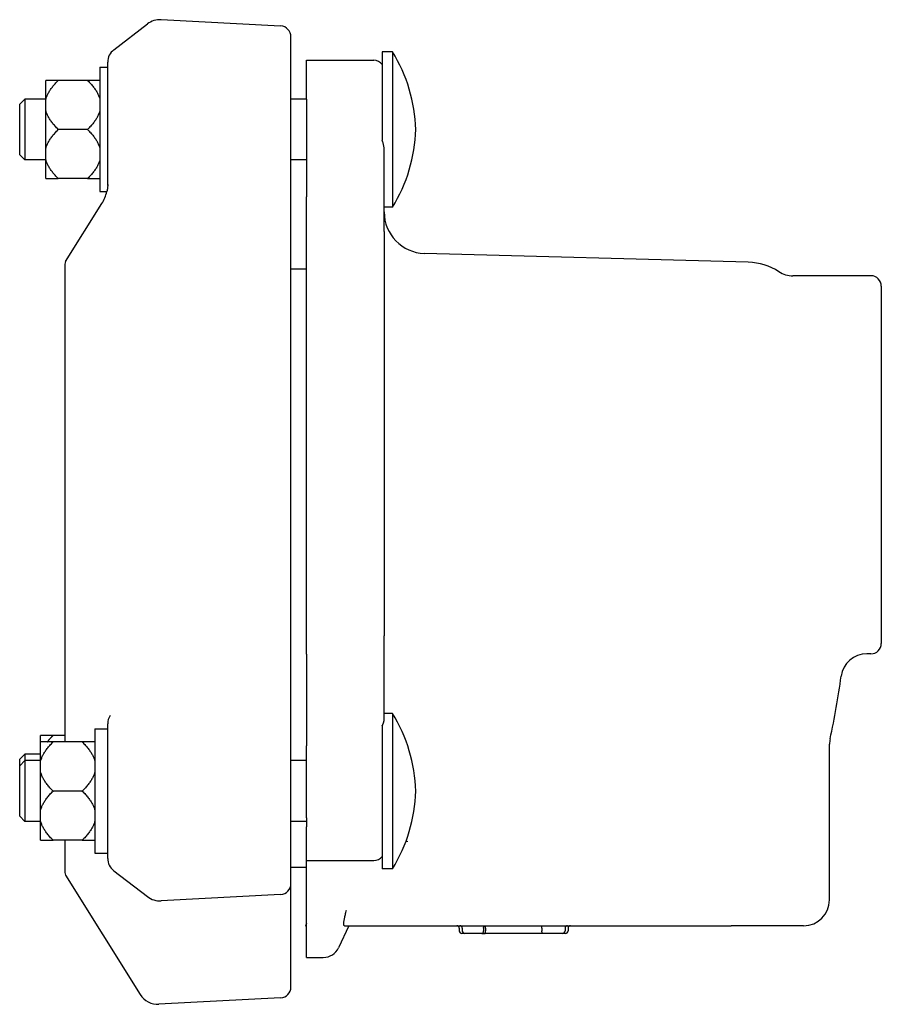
# Model space of a CAD drawing. Header units: millimetres. Extents: x 583 to 4818, y 91 to 711.
# Tile 2 of 3: x 823 to 989, y 521 to 711. Entities that reach past the tile are written whole.
import ezdxf

# ---------------------------------------------------------------- set-up
doc = ezdxf.new("R2010")
doc.units = ezdxf.units.MM
doc.layers.add('DETAIL', color=2, linetype='Continuous')

msp = doc.modelspace()

# ---------------------------------------------------------------- linework, layer by layer
at = {"layer": 'DETAIL'}
for p, q in [((873.1, 709.9), (850.03, 711.11)), ((840.88, 705.29), (847.38, 710.29)), ((875.1, 684.06), (875.1, 707.8)), ((892.71, 704.92), (892.71, 689.92)), ((894.71, 704.92), (892.71, 704.92)), ((894.71, 704.92), (894.71, 674.92)), ((838.21, 701.92), (838.21, 677.92)), ((838.21, 701.92), (839.71, 701.92)), ((839.71, 679.11), (839.71, 702.92)), ((878.1, 703.29), (891.1, 703.29)), ((878.1, 695.78), (878.1, 703.29)), ((830.16, 699.4), (827.76, 699.4)), ((827.76, 695.74), (827.76, 699.4)), ((835.81, 699.4), (830.16, 699.4)), ((838.21, 699.4), (835.81, 699.4)), ((822.71, 694.79), (823.71, 695.79)), ((822.71, 685.04), (822.71, 694.79)), ((823.71, 695.79), (823.71, 684.04)), ((827.76, 695.79), (823.71, 695.79)), ((827.76, 693.58), (827.76, 695.74)), ((878.1, 695.79), (875.1, 695.79)), ((878.1, 695.78), (878.1, 677.97)), ((827.76, 686.25), (827.76, 693.58)), ((835.81, 689.92), (830.16, 689.92)), ((892.71, 689.92), (892.71, 687.84)), ((822.71, 685.04), (823.71, 684.04)), ((827.76, 684.1), (827.76, 686.25)), ((893.1, 670.21), (893.1, 685.9)), ((827.76, 684.04), (823.71, 684.04)), ((827.76, 680.43), (827.76, 684.1)), ((875.1, 579.67), (875.1, 684.06)), ((878.1, 684.04), (875.1, 684.04)), ((827.76, 680.43), (830.16, 680.43)), ((835.81, 680.43), (830.16, 680.43)), ((835.81, 680.43), (838.21, 680.43)), ((838.21, 677.92), (839.54, 677.92)), ((878.1, 677.97), (878.1, 676.91)), ((878.1, 588.62), (878.1, 676.91)), ((831.58, 664.41), (838.59, 675.63)), ((894.71, 674.92), (893.1, 674.92)), ((893.1, 670.21), (893.1, 592.13)), ((963.41, 664.29), (900.88, 666)), ((831.43, 663.88), (831.43, 571.65)), ((878.1, 662.92), (875.1, 662.92)), ((987.1, 661.67), (972.02, 661.67)), ((989.1, 659.67), (989.1, 590.67)), ((893.1, 575.97), (893.1, 592.13)), ((878.1, 588.62), (878.1, 587.03)), ((987.1, 588.67), (986.3, 588.67)), ((878.1, 587.03), (878.1, 570.93)), ((875.1, 544.28), (875.1, 579.67)), ((894.71, 577.16), (893.1, 577.16)), ((894.71, 577.16), (894.71, 547.16)), ((839.71, 549.16), (839.71, 575.16)), ((892.71, 574.75), (892.71, 562.16)), ((829.16, 572.91), (826.76, 572.91)), ((826.76, 571.65), (826.76, 572.91)), ((831.43, 572.91), (829.16, 572.91)), ((837.21, 574.16), (837.21, 550.16)), ((837.21, 574.16), (839.71, 574.16)), ((829.16, 571.65), (826.76, 571.65)), ((826.76, 567.98), (826.76, 571.65)), ((834.81, 571.65), (829.16, 571.65)), ((837.21, 571.65), (834.81, 571.65)), ((878.1, 556.98), (878.1, 570.93)), ((979.1, 541.17), (979.1, 571.2)), ((822.71, 568.3), (823.71, 569.3)), ((823.71, 569.3), (823.71, 568.04)), ((826.76, 569.3), (823.71, 569.3)), ((822.71, 567.04), (822.71, 568.3)), ((822.71, 567.04), (823.71, 568.04)), ((822.71, 557.29), (822.71, 567.04)), ((823.71, 568.04), (823.71, 556.29)), ((826.76, 568.04), (823.71, 568.04)), ((826.76, 565.83), (826.76, 567.98)), ((878.1, 568.04), (875.1, 568.04)), ((826.76, 558.5), (826.76, 565.83)), ((834.81, 562.16), (829.16, 562.16)), ((892.71, 562.16), (892.71, 547.16)), ((822.71, 557.29), (823.71, 556.29)), ((826.76, 556.34), (826.76, 558.5)), ((826.76, 556.29), (823.71, 556.29)), ((826.76, 552.68), (826.76, 556.34)), ((878.1, 556.29), (875.1, 556.29)), ((878.1, 556.98), (878.1, 555.24)), ((878.1, 548.74), (878.1, 555.24)), ((826.76, 552.68), (829.16, 552.68)), ((834.81, 552.68), (829.16, 552.68)), ((831.43, 552.68), (831.43, 546.46)), ((834.81, 552.68), (837.21, 552.68)), ((897.68, 552.4), (897.26, 552.38)), ((837.21, 550.16), (839.71, 550.16)), ((878.1, 530.04), (878.1, 548.74)), ((878.1, 548.74), (891.1, 548.74)), ((831.58, 545.93), (845.99, 522.87)), ((840.88, 546.79), (847.38, 541.79)), ((878.1, 547.42), (875.1, 547.42)), ((894.71, 547.16), (892.71, 547.16)), ((875.1, 524.33), (875.1, 544.28)), ((873.1, 542.18), (850.03, 540.97)), ((877.91, 536.17), (878.1, 536.17)), ((886.28, 536.17), (884.3, 531.92)), ((885.42, 536.17), (892.1, 536.17)), ((892.1, 536.17), (960.1, 536.17)), ((974.1, 536.17), (960.1, 536.17)), ((907.61, 535.67), (907.61, 535.17)), ((908.68, 534.67), (908.11, 534.67)), ((908.18, 535.67), (908.18, 535.17)), ((911.95, 534.67), (908.68, 534.67)), ((911.95, 534.67), (912.57, 534.67)), ((912.3, 535.67), (912.3, 535.17)), ((923.72, 534.67), (912.57, 534.67)), ((912.65, 535.67), (912.65, 535.17)), ((923.57, 535.67), (923.57, 535.17)), ((927.53, 534.67), (923.72, 534.67)), ((928.11, 534.67), (927.53, 534.67)), ((928.03, 535.67), (928.03, 535.17)), ((928.61, 535.67), (928.61, 535.17)), ((878.1, 530.04), (881.35, 530.04)), ((873.1, 522.23), (849.59, 521))]:
    msp.add_line(p, q, dxfattribs=at)
at = {"layer": 'DETAIL', "flags": 128}
for points in [[(827.76, 695.74), (827.8, 695.88), (827.85, 696.03), (827.9, 696.17), (827.96, 696.32), (828.02, 696.47), (828.08, 696.61), (828.15, 696.76), (828.23, 696.91), (828.31, 697.06), (828.39, 697.2), (828.49, 697.35), (828.58, 697.5), (828.68, 697.66), (828.79, 697.81), (828.9, 697.96), (829.02, 698.12), (829.14, 698.27), (829.27, 698.43), (829.41, 698.59), (829.55, 698.75), (829.69, 698.91), (829.84, 699.07), (830, 699.23), (830.16, 699.4)], [(835.81, 699.4), (835.98, 699.23), (836.13, 699.07), (836.29, 698.91), (836.43, 698.75), (836.57, 698.59), (836.71, 698.43), (836.83, 698.27), (836.96, 698.12), (837.08, 697.96), (837.19, 697.81), (837.29, 697.66), (837.4, 697.5), (837.49, 697.35), (837.58, 697.2), (837.67, 697.06), (837.75, 696.91), (837.83, 696.76), (837.9, 696.61), (837.96, 696.47), (838.02, 696.32), (838.08, 696.17), (838.13, 696.03), (838.17, 695.88), (838.21, 695.74)], [(830.16, 689.92), (830, 690.08), (829.84, 690.25), (829.69, 690.41), (829.55, 690.57), (829.41, 690.73), (829.27, 690.89), (829.14, 691.04), (829.02, 691.2), (828.9, 691.35), (828.79, 691.51), (828.68, 691.66), (828.58, 691.81), (828.49, 691.96), (828.39, 692.11), (828.31, 692.26), (828.23, 692.41), (828.15, 692.56), (828.08, 692.7), (828.02, 692.85), (827.96, 693), (827.9, 693.14), (827.85, 693.29), (827.8, 693.43), (827.76, 693.58)], [(838.21, 693.58), (838.17, 693.43), (838.13, 693.29), (838.08, 693.14), (838.02, 693), (837.96, 692.85), (837.9, 692.7), (837.83, 692.56), (837.75, 692.41), (837.67, 692.26), (837.58, 692.11), (837.49, 691.96), (837.4, 691.81), (837.29, 691.66), (837.19, 691.51), (837.08, 691.35), (836.96, 691.2), (836.83, 691.04), (836.71, 690.89), (836.57, 690.73), (836.43, 690.57), (836.29, 690.41), (836.13, 690.25), (835.98, 690.08), (835.81, 689.92)], [(827.76, 686.25), (827.8, 686.4), (827.85, 686.54), (827.9, 686.69), (827.96, 686.84), (828.02, 686.98), (828.08, 687.13), (828.15, 687.28), (828.23, 687.42), (828.31, 687.57), (828.39, 687.72), (828.49, 687.87), (828.58, 688.02), (828.68, 688.17), (828.79, 688.33), (828.9, 688.48), (829.02, 688.63), (829.14, 688.79), (829.27, 688.95), (829.41, 689.1), (829.55, 689.26), (829.69, 689.42), (829.84, 689.59), (830, 689.75), (830.16, 689.92)], [(835.81, 689.92), (835.98, 689.75), (836.13, 689.59), (836.29, 689.42), (836.43, 689.26), (836.57, 689.1), (836.71, 688.95), (836.83, 688.79), (836.96, 688.63), (837.08, 688.48), (837.19, 688.33), (837.29, 688.17), (837.4, 688.02), (837.49, 687.87), (837.58, 687.72), (837.67, 687.57), (837.75, 687.42), (837.83, 687.28), (837.9, 687.13), (837.96, 686.98), (838.02, 686.84), (838.08, 686.69), (838.13, 686.54), (838.17, 686.4), (838.21, 686.25)], [(893.1, 685.9), (893.1, 685.98), (893.1, 686.06), (893.09, 686.14), (893.09, 686.22), (893.08, 686.3), (893.08, 686.38), (893.07, 686.46), (893.06, 686.54), (893.05, 686.62), (893.03, 686.7), (893.02, 686.78), (893, 686.87), (892.99, 686.95), (892.97, 687.03), (892.95, 687.11), (892.93, 687.19), (892.9, 687.28), (892.88, 687.36), (892.86, 687.44), (892.83, 687.52), (892.8, 687.6), (892.77, 687.68), (892.74, 687.76), (892.71, 687.84)], [(830.16, 680.43), (830, 680.6), (829.84, 680.76), (829.69, 680.92), (829.55, 681.09), (829.41, 681.25), (829.27, 681.4), (829.14, 681.56), (829.02, 681.72), (828.9, 681.87), (828.79, 682.02), (828.68, 682.18), (828.58, 682.33), (828.49, 682.48), (828.39, 682.63), (828.31, 682.78), (828.23, 682.92), (828.15, 683.07), (828.08, 683.22), (828.02, 683.37), (827.96, 683.51), (827.9, 683.66), (827.85, 683.81), (827.8, 683.95), (827.76, 684.1)], [(838.21, 684.1), (838.17, 683.95), (838.13, 683.81), (838.08, 683.66), (838.02, 683.51), (837.96, 683.37), (837.9, 683.22), (837.83, 683.07), (837.75, 682.92), (837.67, 682.78), (837.58, 682.63), (837.49, 682.48), (837.4, 682.33), (837.29, 682.18), (837.19, 682.02), (837.08, 681.87), (836.96, 681.72), (836.83, 681.56), (836.71, 681.4), (836.57, 681.25), (836.43, 681.09), (836.29, 680.92), (836.13, 680.76), (835.98, 680.6), (835.81, 680.43)], [(839.71, 679.27), (839.71, 679.16), (839.71, 679.06), (839.71, 678.96), (839.7, 678.86), (839.69, 678.77), (839.68, 678.68), (839.67, 678.6), (839.66, 678.53), (839.65, 678.45), (839.64, 678.38), (839.63, 678.32), (839.62, 678.26), (839.61, 678.21), (839.6, 678.16), (839.59, 678.11), (839.58, 678.07), (839.57, 678.03), (839.56, 678), (839.55, 677.98), (839.55, 677.95), (839.54, 677.94), (839.54, 677.93), (839.54, 677.92), (839.54, 677.92)], [(892.71, 574.75), (892.74, 574.8), (892.77, 574.86), (892.8, 574.92), (892.83, 574.98), (892.85, 575.03), (892.87, 575.09), (892.9, 575.15), (892.92, 575.2), (892.94, 575.25), (892.96, 575.31), (892.98, 575.36), (893, 575.41), (893.01, 575.46), (893.03, 575.51), (893.04, 575.56), (893.05, 575.61), (893.06, 575.66), (893.07, 575.71), (893.08, 575.75), (893.09, 575.8), (893.09, 575.84), (893.1, 575.89), (893.1, 575.93), (893.1, 575.97)], [(828.04, 571.65), (828.08, 571.7), (828.12, 571.75), (828.16, 571.8), (828.2, 571.85), (828.24, 571.9), (828.28, 571.95), (828.33, 572.01), (828.37, 572.06), (828.42, 572.11), (828.46, 572.16), (828.51, 572.21), (828.55, 572.27), (828.6, 572.32), (828.65, 572.37), (828.7, 572.43), (828.75, 572.48), (828.8, 572.53), (828.85, 572.59), (828.9, 572.64), (828.95, 572.69), (829, 572.75), (829.06, 572.8), (829.11, 572.86), (829.16, 572.91)], [(826.76, 567.98), (826.8, 568.13), (826.85, 568.27), (826.9, 568.42), (826.96, 568.57), (827.02, 568.71), (827.08, 568.86), (827.15, 569.01), (827.23, 569.15), (827.31, 569.3), (827.39, 569.45), (827.49, 569.6), (827.58, 569.75), (827.68, 569.9), (827.79, 570.06), (827.9, 570.21), (828.02, 570.36), (828.14, 570.52), (828.27, 570.68), (828.41, 570.83), (828.55, 570.99), (828.69, 571.15), (828.84, 571.32), (829, 571.48), (829.16, 571.65)], [(834.81, 571.65), (834.98, 571.48), (835.13, 571.32), (835.29, 571.15), (835.43, 570.99), (835.57, 570.83), (835.71, 570.68), (835.83, 570.52), (835.96, 570.36), (836.08, 570.21), (836.19, 570.06), (836.29, 569.9), (836.4, 569.75), (836.49, 569.6), (836.58, 569.45), (836.67, 569.3), (836.75, 569.15), (836.83, 569.01), (836.9, 568.86), (836.96, 568.71), (837.02, 568.57), (837.08, 568.42), (837.13, 568.27), (837.17, 568.13), (837.21, 567.98)], [(829.16, 562.16), (829, 562.33), (828.84, 562.49), (828.69, 562.66), (828.55, 562.82), (828.41, 562.98), (828.27, 563.13), (828.14, 563.29), (828.02, 563.45), (827.9, 563.6), (827.79, 563.75), (827.68, 563.91), (827.58, 564.06), (827.49, 564.21), (827.39, 564.36), (827.31, 564.51), (827.23, 564.66), (827.15, 564.8), (827.08, 564.95), (827.02, 565.1), (826.96, 565.24), (826.9, 565.39), (826.85, 565.54), (826.8, 565.68), (826.76, 565.83)], [(837.21, 565.83), (837.17, 565.68), (837.13, 565.54), (837.08, 565.39), (837.02, 565.24), (836.96, 565.1), (836.9, 564.95), (836.83, 564.8), (836.75, 564.66), (836.67, 564.51), (836.58, 564.36), (836.49, 564.21), (836.4, 564.06), (836.29, 563.91), (836.19, 563.75), (836.08, 563.6), (835.96, 563.45), (835.83, 563.29), (835.71, 563.13), (835.57, 562.98), (835.43, 562.82), (835.29, 562.66), (835.13, 562.49), (834.98, 562.33), (834.81, 562.16)], [(826.76, 558.5), (826.8, 558.65), (826.85, 558.79), (826.9, 558.94), (826.96, 559.08), (827.02, 559.23), (827.08, 559.38), (827.15, 559.52), (827.23, 559.67), (827.31, 559.82), (827.39, 559.97), (827.49, 560.12), (827.58, 560.27), (827.68, 560.42), (827.79, 560.57), (827.9, 560.73), (828.02, 560.88), (828.14, 561.04), (828.27, 561.19), (828.41, 561.35), (828.55, 561.51), (828.69, 561.67), (828.84, 561.83), (829, 562), (829.16, 562.16)], [(834.81, 562.16), (834.98, 562), (835.13, 561.83), (835.29, 561.67), (835.43, 561.51), (835.57, 561.35), (835.71, 561.19), (835.83, 561.04), (835.96, 560.88), (836.08, 560.73), (836.19, 560.57), (836.29, 560.42), (836.4, 560.27), (836.49, 560.12), (836.58, 559.97), (836.67, 559.82), (836.75, 559.67), (836.83, 559.52), (836.9, 559.38), (836.96, 559.23), (837.02, 559.08), (837.08, 558.94), (837.13, 558.79), (837.17, 558.65), (837.21, 558.5)], [(829.16, 552.68), (829, 552.85), (828.84, 553.01), (828.69, 553.17), (828.55, 553.33), (828.41, 553.49), (828.27, 553.65), (828.14, 553.81), (828.02, 553.96), (827.9, 554.12), (827.79, 554.27), (827.68, 554.42), (827.58, 554.58), (827.49, 554.73), (827.39, 554.88), (827.31, 555.02), (827.23, 555.17), (827.15, 555.32), (827.08, 555.47), (827.02, 555.61), (826.96, 555.76), (826.9, 555.91), (826.85, 556.05), (826.8, 556.2), (826.76, 556.34)], [(837.21, 556.34), (837.17, 556.2), (837.13, 556.05), (837.08, 555.91), (837.02, 555.76), (836.96, 555.61), (836.9, 555.47), (836.83, 555.32), (836.75, 555.17), (836.67, 555.02), (836.58, 554.88), (836.49, 554.73), (836.4, 554.58), (836.29, 554.42), (836.19, 554.27), (836.08, 554.12), (835.96, 553.96), (835.83, 553.81), (835.71, 553.65), (835.57, 553.49), (835.43, 553.33), (835.29, 553.17), (835.13, 553.01), (834.98, 552.85), (834.81, 552.68)], [(885.42, 536.17), (885.39, 536.18), (885.36, 536.19), (885.34, 536.22), (885.32, 536.27), (885.3, 536.32), (885.3, 536.39), (885.29, 536.46), (885.29, 536.55), (885.3, 536.65), (885.31, 536.76), (885.32, 536.88), (885.34, 537.01), (885.36, 537.14), (885.38, 537.29), (885.41, 537.45), (885.45, 537.61), (885.48, 537.78), (885.52, 537.96), (885.56, 538.15), (885.61, 538.34), (885.66, 538.54), (885.71, 538.75), (885.77, 538.96), (885.82, 539.18)], [(878.1, 536.6), (878.09, 536.58), (878.08, 536.57), (878.08, 536.55), (878.07, 536.53), (878.06, 536.51), (878.05, 536.49), (878.04, 536.48), (878.04, 536.46), (878.03, 536.44), (878.02, 536.42), (878.01, 536.4), (878, 536.39), (878, 536.37), (877.99, 536.35), (877.98, 536.33), (877.97, 536.31), (877.96, 536.3), (877.95, 536.28), (877.95, 536.26), (877.94, 536.24), (877.93, 536.22), (877.92, 536.21), (877.91, 536.19), (877.91, 536.17)], [(912.3, 535.67), (912.3, 535.7), (912.3, 535.73), (912.3, 535.77), (912.31, 535.8), (912.31, 535.83), (912.32, 535.86), (912.33, 535.89), (912.34, 535.92), (912.35, 535.95), (912.37, 535.97), (912.38, 536), (912.4, 536.02), (912.41, 536.05), (912.43, 536.07), (912.45, 536.08), (912.47, 536.1), (912.49, 536.12), (912.51, 536.13), (912.53, 536.14), (912.55, 536.15), (912.57, 536.16), (912.59, 536.16), (912.62, 536.17), (912.64, 536.17)], [(912.65, 535.67), (912.65, 535.71), (912.65, 535.74), (912.65, 535.78), (912.65, 535.81), (912.65, 535.85), (912.66, 535.88), (912.66, 535.91), (912.66, 535.94), (912.67, 535.97), (912.67, 535.99), (912.67, 536.02), (912.68, 536.04), (912.68, 536.06), (912.69, 536.08), (912.69, 536.1), (912.69, 536.11), (912.7, 536.13), (912.7, 536.14), (912.71, 536.15), (912.71, 536.15), (912.72, 536.16), (912.73, 536.17), (912.73, 536.17), (912.74, 536.17)], [(923.57, 535.67), (923.57, 535.71), (923.57, 535.74), (923.56, 535.78), (923.56, 535.81), (923.56, 535.85), (923.56, 535.88), (923.55, 535.91), (923.55, 535.94), (923.54, 535.97), (923.54, 535.99), (923.54, 536.02), (923.53, 536.04), (923.53, 536.06), (923.52, 536.08), (923.52, 536.1), (923.51, 536.11), (923.51, 536.12), (923.5, 536.14), (923.5, 536.15), (923.49, 536.15), (923.49, 536.16), (923.48, 536.17), (923.48, 536.17), (923.47, 536.17)], [(911.95, 534.67), (911.98, 534.67), (912, 534.67), (912.02, 534.68), (912.04, 534.69), (912.06, 534.7), (912.09, 534.71), (912.11, 534.72), (912.13, 534.74), (912.14, 534.75), (912.16, 534.77), (912.18, 534.79), (912.2, 534.82), (912.21, 534.84), (912.23, 534.86), (912.24, 534.89), (912.25, 534.92), (912.26, 534.95), (912.27, 534.98), (912.28, 535.01), (912.28, 535.04), (912.29, 535.07), (912.29, 535.1), (912.3, 535.14), (912.3, 535.17)], [(912.57, 534.67), (912.58, 534.67), (912.58, 534.67), (912.59, 534.68), (912.59, 534.68), (912.59, 534.69), (912.6, 534.7), (912.6, 534.71), (912.61, 534.72), (912.61, 534.74), (912.61, 534.76), (912.62, 534.77), (912.62, 534.79), (912.63, 534.82), (912.63, 534.84), (912.63, 534.87), (912.64, 534.9), (912.64, 534.92), (912.64, 534.96), (912.64, 534.99), (912.65, 535.02), (912.65, 535.06), (912.65, 535.09), (912.65, 535.13), (912.65, 535.17)], [(923.72, 534.67), (923.71, 534.67), (923.7, 534.67), (923.69, 534.68), (923.68, 534.68), (923.67, 534.69), (923.66, 534.7), (923.65, 534.71), (923.65, 534.72), (923.64, 534.73), (923.63, 534.75), (923.62, 534.76), (923.61, 534.78), (923.61, 534.81), (923.6, 534.83), (923.59, 534.85), (923.59, 534.88), (923.58, 534.91), (923.58, 534.95), (923.58, 534.98), (923.57, 535.01), (923.57, 535.05), (923.57, 535.09), (923.57, 535.13), (923.57, 535.17)]]:
    msp.add_lwpolyline(points, dxfattribs=at)
at = {"layer": 'DETAIL'}
for centre, radius, start, end in [((849.82, 707.12), 4, 87, 127.5686), ((872.99, 707.8), 2.11, 0, 87), ((842.71, 702.92), 3, 127.5686, 180), ((868.48, 688.87), 30.76, 1.9498, 31.4487), ((891.1, 701.29), 2, 36.2379, 90), ((868.48, 690.96), 30.76, 328.5513, 358.0502), ((832.34, 679.53), 7.37, 328, 347.3304), ((901.1, 673.99), 8, 180, 268.4338), ((832.43, 663.88), 1, 148, 180), ((963.1, 652.79), 11.5, 57.2594, 88.4338), ((972.02, 666.67), 5, 237.2594, 270), ((987.1, 659.67), 2, 0, 90), ((987.1, 590.67), 2, 270, 0), ((986.3, 583.67), 5, 90, 172.253), ((828.26, 605.17), 154.5, 347.7031, 352.253), ((842.71, 575.16), 3, 147.2792, 180), ((868.48, 561.12), 30.76, 1.9498, 31.4487), ((984.1, 571.2), 5, 167.7031, 180), ((868.48, 563.21), 30.76, 328.5513, 358.0502), ((891.1, 550.74), 2, 270, 323.7621), ((842.71, 549.16), 3, 180, 232.4314), ((832.43, 546.46), 1, 180, 212), ((872.99, 544.28), 2.11, 273, 0), ((849.82, 544.96), 4, 232.4314, 273), ((974.1, 541.17), 5, 270, 0), ((907.11, 535.67), 0.5, 0, 90), ((907.68, 535.67), 0.5, 0, 90), ((928.53, 535.67), 0.5, 90, 180), ((929.11, 535.67), 0.5, 90, 180), ((908.11, 535.17), 0.5, 180, 270), ((908.68, 535.17), 0.5, 180, 270), ((927.53, 535.17), 0.5, 270, 0), ((928.11, 535.17), 0.5, 270, 0), ((881.35, 533.3), 3.25, 270, 335), ((849.38, 524.99), 4, 212, 273), ((872.99, 524.33), 2.11, 273, 0)]:
    msp.add_arc(centre, radius, start, end, dxfattribs=at)

doc.saveas('drawing.dxf')
